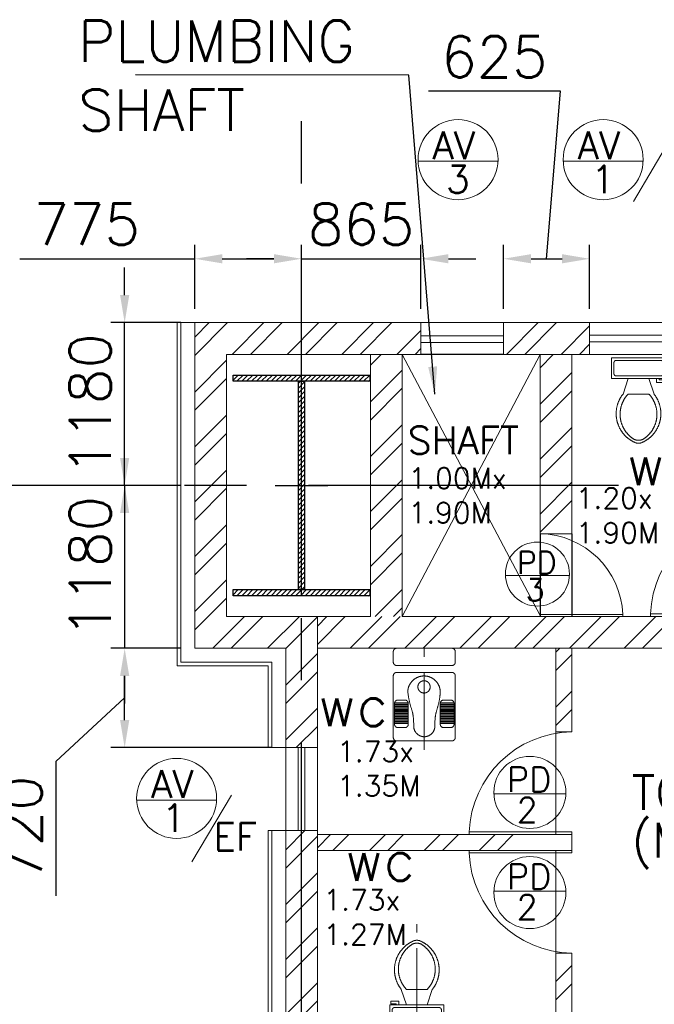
# Model space of a CAD drawing. Header units: inches. Extents: x 0 to 1544102, y 0 to 23144100.
# Tile 130 of 203: x 464531 to 469135, y 150325 to 157460. Entities that reach past the tile are written whole.
import ezdxf
from ezdxf.enums import TextEntityAlignment as Align

# ---------------------------------------------------------------- set-up
doc = ezdxf.new("R2010")
doc.units = ezdxf.units.IN
doc.header["$LTSCALE"] = 1800
doc.header["$MEASUREMENT"] = 0
doc.linetypes.add('1 NORTH ELEVATION$0$NORTH ELEVATION$0$HIDDEN', pattern=[0.375, 0.25, -0.125])
doc.linetypes.add('CENTER', pattern=[2, 1.25, -0.25, 0.25, -0.25])
doc.layers.get('0').update_dxf_attribs({"color": 253})
for name, color, linetype in [('1', 7, 'Continuous'), ('CEN', 2, 'CENTER'), ('COL', 1, 'Continuous'), ('GRID', 251, 'CENTER')]:
    doc.layers.add(name, color=color, linetype=linetype)
for name, color, linetype, lineweight in [('A-DOOR', 31, 'Continuous', 9), ('A-DOOR TAG', 3, 'Continuous', 15), ('CCONTHIN', 15, '1 NORTH ELEVATION$0$NORTH ELEVATION$0$HIDDEN', 13), ('CHAT', 11, 'Continuous', 13), ('CL', 8, 'CENTER', 15), ('CLAD-1', 3, 'Continuous', 15), ('DIM', 4, 'Continuous', 18), ('DOOR', 235, 'Continuous', 13), ('TEXT', 3, 'Continuous', 18), ('WALL', 6, 'Continuous', 18), ('WALL HATCH', 251, 'Continuous', 13), ('WALL1', 6, 'Continuous', 18), ('WIN', 31, 'Continuous', 13)]:
    doc.layers.add(name, color=color, linetype=linetype, lineweight=lineweight)
doc.styles.add('ROAMNS', font='ROMANS.shx')
doc.styles.add('ROMANS', font='romans.shx')
doc.dimstyles.new('DIM INT 1', dxfattribs={"dimtxt": 300, "dimasz": 200, "dimexe": 100, "dimexo": 100, "dimgap": 100, "dimtad": 1, "dimdec": 0, "dimzin": 13, "dimdsep": 46, "dimlunit": 5, "dimtxsty": 'ROAMNS', "dimblk2": 'OBLIQUE', "dimcen": 0.09, "dimclrd": 9, "dimclre": 9, "dimclrt": 4, "dimadec": 0, "dimazin": 0, "dimtfac": 1, "dimtdec": 0, "dimtix": 1, "dimtmove": 2, "dimatfit": 3, "dimfxl": 1, "dimtolj": 1, "dimtzin": 13, "dimarcsym": 0})
doc.dimstyles.new('DIM100 x2', dxfattribs={"dimscale": 0, "dimtxt": 400, "dimasz": 400, "dimexe": 100, "dimexo": 100, "dimgap": 100, "dimtad": 1, "dimdec": 0, "dimzin": 13, "dimdsep": 46, "dimtxsty": 'ROMANS', "dimblk2": 'OBLIQUE', "dimcen": 100, "dimdle": 100, "dimclrd": 9, "dimclre": 9, "dimclrt": 4, "dimadec": 0, "dimazin": 0, "dimtfac": 1.1, "dimtdec": 0, "dimtix": 1, "dimtmove": 2, "dimatfit": 3, "dimfxl": 1, "dimtolj": 1, "dimtzin": 13, "dimarcsym": 0})
pattern_1 = [(45, (0, 0), (-198.8737822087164, 198.8737822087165), []), (45, (132.58252125, 0), (-198.8737822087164, 198.8737822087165), [])]

# ---------------------------------------------------------------- blocks, each defined once
blk = doc.blocks.new('C-ROW COLUMN')
at = {"layer": 'COL'}
h = blk.add_hatch(dxfattribs=at)
h.set_pattern_fill('ANSI31', color=256, scale=200, style=0)
h.set_pattern_definition([(45, (-1315.907302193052, -6.544925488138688), (-17.67766952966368, 17.67766952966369), [])])
h.paths.add_polyline_path([(77950.43936443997, 120865.1489973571), (76960.43936443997, 120865.1489973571), (76960.43936443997, 120820.1489973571), (77950.43936443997, 120820.1489973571)])
h.paths.add_polyline_path([(77477.93936443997, 120820.1489973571), (77432.93936443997, 120820.1489973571), (77432.93936443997, 119310.1489973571), (77477.93936443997, 119310.1489973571)])
h.paths.add_polyline_path([(77950.43936443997, 119310.1489973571), (76960.43936443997, 119310.1489973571), (76960.43936443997, 119265.1489973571), (77950.43936443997, 119265.1489973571)])
at = {"layer": 'CEN'}
for p, q in [((77455.43936443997, 119265.1489973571), (77455.43936443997, 120865.1489973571)), ((77263.87090851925, 120065.1489973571), (77647.00782036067, 120065.1489973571))]:
    blk.add_line(p, q, dxfattribs=at)
at = {"layer": 'COL'}
for points in [[(76960.43936443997, 120865.1489973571), (77950.43936443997, 120865.1489973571), (77950.43936443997, 120820.1489973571), (76960.43936443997, 120820.1489973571)], [(77432.93936443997, 120820.1489973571), (77477.93936443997, 120820.1489973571), (77477.93936443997, 119310.1489973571), (77432.93936443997, 119310.1489973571)], [(76960.43936443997, 119310.1489973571), (77950.43936443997, 119310.1489973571), (77950.43936443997, 119265.1489973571), (76960.43936443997, 119265.1489973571)]]:
    blk.add_lwpolyline(points, close=True, dxfattribs=at)
blk = doc.blocks.new('*D860')
at = {"layer": 'DIM', "color": 9, "lineweight": -2, "transparency": 16777216}
for p, q in [((463893.9588463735, 154084.8886561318), (463791.4588463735, 154084.8886561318)), ((463891.4588463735, 150454.888656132), (463891.4588463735, 153684.8886561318)), ((465200.7935778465, 150054.888656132), (463791.4588463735, 150054.888656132))]:
    blk.add_line(p, q, dxfattribs=at)
at = {"layer": 'DIM', "color": 9, "transparency": 16777216}
for points in [[(463824.7921797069, 153684.8886561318), (463958.1255130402, 153684.8886561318), (463891.4588463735, 154084.8886561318)], [(463824.7921797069, 150454.888656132), (463958.1255130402, 150454.888656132), (463891.4588463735, 150054.888656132)]]:
    blk.add_solid(points, dxfattribs=at)
at = {"layer": 'DIM', "color": 4, "transparency": 16777216, "insert": (463591.4588463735, 152069.888656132), "char_height": 400, "attachment_point": 5, "rotation": 90, "style": 'ROMANS'}
blk.add_mtext('\\A1;4030', dxfattribs=at)
blk = doc.blocks.new('_Oblique')
at = {"color": 0, "linetype": 'ByBlock', "lineweight": -2}
blk.add_line((-0.5, -0.5), (0.5, 0.5), dxfattribs=at)
blk = doc.blocks.new('*D1313')
at = {"layer": 'DIM', "color": 9, "lineweight": -2, "transparency": 16777216}
for p, q in [((465800.7935778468, 155364.8886561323), (465800.7935778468, 155827.900592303)), ((466575.7935778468, 155364.8886561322), (466575.7935778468, 155827.900592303)), ((464532.6629277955, 155727.900592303), (465800.7935778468, 155727.900592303)), ((466000.7935778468, 155727.900592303), (466375.7935778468, 155727.900592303))]:
    blk.add_line(p, q, dxfattribs=at)
at = {"layer": 'DIM', "color": 9, "transparency": 16777216}
for points in [[(466000.7935778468, 155761.2339256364), (466000.7935778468, 155694.5672589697), (465800.7935778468, 155727.900592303)], [(466375.7935778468, 155761.2339256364), (466375.7935778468, 155694.5672589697), (466575.7935778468, 155727.900592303)]]:
    blk.add_solid(points, dxfattribs=at)
at = {"layer": 'DIM', "color": 4, "transparency": 16777216, "insert": (465018.3772135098, 155977.900592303), "char_height": 300, "attachment_point": 5, "style": 'ROAMNS'}
blk.add_mtext('\\A1;775', dxfattribs=at)
blk = doc.blocks.new('*D1314')
at = {"layer": 'DIM', "color": 9, "lineweight": -2, "transparency": 16777216}
for p, q in [((466575.7935778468, 155364.8886561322), (466575.7935778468, 155827.900592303)), ((467440.7935778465, 155364.8886561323), (467440.7935778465, 155827.900592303)), ((466375.7935778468, 155727.900592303), (466175.7935778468, 155727.900592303)), ((466575.7935778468, 155727.900592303), (467440.7935778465, 155727.900592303)), ((467640.7935778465, 155727.900592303), (467840.7935778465, 155727.900592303))]:
    blk.add_line(p, q, dxfattribs=at)
at = {"layer": 'DIM', "color": 9, "transparency": 16777216}
for points in [[(466375.7935778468, 155761.2339256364), (466375.7935778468, 155694.5672589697), (466575.7935778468, 155727.900592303)], [(467640.7935778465, 155761.2339256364), (467640.7935778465, 155694.5672589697), (467440.7935778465, 155727.900592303)]]:
    blk.add_solid(points, dxfattribs=at)
at = {"layer": 'DIM', "color": 4, "transparency": 16777216, "insert": (467008.2935778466, 155977.900592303), "char_height": 300, "attachment_point": 5, "style": 'ROAMNS'}
blk.add_mtext('\\A1;865', dxfattribs=at)
blk = doc.blocks.new('*D1315')
at = {"layer": 'DIM', "color": 9, "lineweight": -2, "transparency": 16777216}
for p, q in [((468453.2935778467, 156942.0878576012), (467496.1507207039, 156942.0878576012)), ((468353.2935778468, 155727.900592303), (468453.2935778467, 156942.0878576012)), ((468040.7935778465, 155364.8886561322), (468040.7935778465, 155827.900592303)), ((468665.793577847, 155364.8886561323), (468665.793577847, 155827.900592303)), ((468240.7935778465, 155727.900592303), (468465.793577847, 155727.900592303))]:
    blk.add_line(p, q, dxfattribs=at)
at = {"layer": 'DIM', "color": 9, "transparency": 16777216}
for points in [[(468240.7935778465, 155761.2339256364), (468240.7935778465, 155694.5672589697), (468040.7935778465, 155727.900592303)], [(468465.793577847, 155761.2339256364), (468465.793577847, 155694.5672589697), (468665.793577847, 155727.900592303)]]:
    blk.add_solid(points, dxfattribs=at)
at = {"layer": 'DIM', "color": 4, "transparency": 16777216, "insert": (467974.7221492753, 157192.0878576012), "char_height": 300, "attachment_point": 5, "style": 'ROAMNS'}
blk.add_mtext('\\A1;625', dxfattribs=at)
blk = doc.blocks.new('SC-01& LIFT')
at = {"layer": 'WALL HATCH'}
h = blk.add_hatch(dxfattribs=at)
h.set_pattern_fill('ANSI32', color=256, scale=750, style=0)
h.set_pattern_definition([(45, (-441713.8347314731, -169222.0470372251), (-198.8737822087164, 198.8737822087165), []), (45, (-441581.2522102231, -169222.0470372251), (-198.8737822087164, 198.8737822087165), [])])
edge = h.paths.add_edge_path()
edge.add_arc((3172.500000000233, -33583100.13524975), 33587860.13529897, 89.9999019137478, 90.00029425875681, ccw=False)
edge.add_line((3230, 4760.000000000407), (3230, 9000.0000000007))
edge.add_line((3230, 9000.0000000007), (3000, 9000.0000000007))
edge.add_line((3000, 9000.0000000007), (3000.000000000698, 4759.999606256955))
blk = doc.blocks.new('*D1329')
at = {"layer": 'DIM', "color": 9, "lineweight": -2, "transparency": 16777216}
for p, q in [((465292.7596264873, 155464.8886561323), (465292.7596264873, 155664.8886561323)), ((465700.7935778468, 155264.8886561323), (465192.7596264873, 155264.8886561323)), ((465292.7596264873, 154084.8886561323), (465292.7596264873, 155264.8886561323)), ((465700.7935778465, 154084.8886561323), (465192.7596264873, 154084.8886561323)), ((465292.7596264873, 153884.8886561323), (465292.7596264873, 153684.8886561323))]:
    blk.add_line(p, q, dxfattribs=at)
at = {"layer": 'DIM', "color": 9, "transparency": 16777216}
for points in [[(465259.426293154, 155464.8886561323), (465326.0929598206, 155464.8886561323), (465292.7596264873, 155264.8886561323)], [(465259.426293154, 153884.8886561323), (465326.0929598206, 153884.8886561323), (465292.7596264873, 154084.8886561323)]]:
    blk.add_solid(points, dxfattribs=at)
at = {"layer": 'DIM', "color": 4, "transparency": 16777216, "insert": (465042.7596264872, 154674.8886561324), "char_height": 300, "attachment_point": 5, "rotation": 90, "style": 'ROAMNS'}
blk.add_mtext('\\A1;1180', dxfattribs=at)
blk = doc.blocks.new('*D1330')
at = {"layer": 'DIM', "color": 9, "lineweight": -2, "transparency": 16777216}
for p, q in [((465292.7596264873, 154284.8886561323), (465292.7596264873, 154484.8886561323)), ((465700.7935778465, 154084.8886561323), (465192.7596264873, 154084.8886561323)), ((465292.7596264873, 154084.8886561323), (465292.7596264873, 152904.8886561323)), ((465700.7935778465, 152904.8886561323), (465192.7596264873, 152904.8886561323)), ((465292.7596264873, 152704.8886561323), (465292.7596264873, 152504.8886561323))]:
    blk.add_line(p, q, dxfattribs=at)
at = {"layer": 'DIM', "color": 9, "transparency": 16777216}
for points in [[(465259.426293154, 154284.8886561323), (465326.0929598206, 154284.8886561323), (465292.7596264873, 154084.8886561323)], [(465259.426293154, 152704.8886561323), (465326.0929598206, 152704.8886561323), (465292.7596264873, 152904.8886561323)]]:
    blk.add_solid(points, dxfattribs=at)
at = {"layer": 'DIM', "color": 4, "transparency": 16777216, "insert": (465042.7596264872, 153494.8886561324), "char_height": 300, "attachment_point": 5, "rotation": 90, "style": 'ROAMNS'}
blk.add_mtext('\\A1;1180', dxfattribs=at)
blk = doc.blocks.new('*D1331')
at = {"layer": 'DIM', "color": 9, "lineweight": -2, "transparency": 16777216}
for p, q in [((465700.7935778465, 152904.8886561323), (465192.7596264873, 152904.8886561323)), ((465292.7596264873, 152384.8886561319), (465292.7596264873, 152704.8886561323)), ((465292.7596264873, 152544.8886561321), (464792.7596264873, 152083.2093134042)), ((466360.7935874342, 152184.8886561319), (465192.7596264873, 152184.8886561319)), ((464792.7596264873, 152083.2093134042), (464792.7596264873, 151111.7807419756))]:
    blk.add_line(p, q, dxfattribs=at)
at = {"layer": 'DIM', "color": 9, "transparency": 16777216}
for points in [[(465259.426293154, 152704.8886561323), (465326.0929598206, 152704.8886561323), (465292.7596264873, 152904.8886561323)], [(465259.426293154, 152384.8886561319), (465326.0929598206, 152384.8886561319), (465292.7596264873, 152184.8886561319)]]:
    blk.add_solid(points, dxfattribs=at)
at = {"layer": 'DIM', "color": 4, "transparency": 16777216, "insert": (464542.7596264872, 151597.49502769), "char_height": 300, "attachment_point": 5, "rotation": 90, "style": 'ROAMNS'}
blk.add_mtext('\\A1;720', dxfattribs=at)
blk = doc.blocks.new('SERVICE BUILDING-ARCH$0$dd1')
at = {"layer": 'DOOR'}
blk.add_lwpolyline([(-1000, 975.0000000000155), (0, 975.0000000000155), (0, 1000.000000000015), (-1000, 1000.000000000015)], close=True, dxfattribs=at)
blk.add_arc((13.43147723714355, 1014.09638690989), 1014.185331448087, 182.2092738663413, 269.2411747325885, dxfattribs=at)
blk = doc.blocks.new('Toilet')
for p, q in [((9.5, -7), (9.5, -3)), ((-10, -9.5), (-8, -9.5)), ((-10, -10.5), (-10, -9.5)), ((-7, -10.5), (-10, -10.5)), ((-8, -9.5), (-8, -9)), ((-7, -9), (-7, -10.5)), ((-4, -9), (-6, -15)), ((4, -9), (6, -15)), ((4, -15), (-4, -15))]:
    blk.add_line(p, q)
blk.add_lwpolyline([(10.5, -9), (10.5, -1), (-10.5, -1), (-10.5, -9)], close=True)
for points in [[(-9.5, -3), (-9.5, -7)], [(8.5, -2), (-8.5, -2)], [(-8.5, -8), (8.5, -8)]]:
    blk.add_lwpolyline(points)
for centre, radius, start, end in [((-8.625, -2.875), 0.8838834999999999, 81.86989999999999, 188.1301), ((8.625, -2.875), 0.8838834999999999, 351.8699, 98.13009999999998), ((-8.625, -7.125), 0.8838834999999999, 171.869898, 278.1301), ((8.625, -7.125), 0.8838834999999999, 261.8699, 8.130099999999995), ((3.519562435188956, -22.58049502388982), 12.16902005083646, 141.4691096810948, 247.9714346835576), ((4.199957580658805, -22.81740929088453), 11.3291791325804, 136.3677254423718, 238.946823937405), ((-3.519499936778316, -22.58047137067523), 12.16903423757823, 292.0284332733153, 38.53070636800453), ((-4.199890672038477, -22.81738596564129), 11.32918622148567, 301.0530065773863, 43.63209216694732), ((2.09660981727e-05, -28.87646475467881), 4, 245.7318247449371, 294.2681740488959), ((2.09415214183e-05, -29.99996806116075), 4, 254.8605283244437, 285.1394707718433)]:
    blk.add_arc(centre, radius, start, end)
blk = doc.blocks.new('A$C05027D60')
at = {"layer": 'CCONTHIN'}
for p, q in [((9.148802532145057, 371.1425766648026), (109.148802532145, 371.1425766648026)), ((9.148802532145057, 368.2933499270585), (109.148802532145, 368.2933499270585)), ((9.148802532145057, 358.7961154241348), (109.148802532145, 358.7961154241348)), ((440.8511974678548, 371.1425766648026), (340.851197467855, 371.1425766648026)), ((440.8511974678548, 368.2933499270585), (340.851197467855, 368.2933499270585)), ((440.8511974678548, 358.7961154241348), (340.851197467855, 358.7961154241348)), ((9.148802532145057, 355.9468886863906), (109.148802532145, 355.9468886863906)), ((9.148802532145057, 346.4496541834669), (109.148802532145, 346.4496541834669)), ((9.148802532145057, 343.6004274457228), (109.148802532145, 343.6004274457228)), ((9.148802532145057, 334.1031929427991), (109.148802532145, 334.1031929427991)), ((9.148802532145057, 331.2539662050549), (109.148802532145, 331.2539662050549)), ((9.148802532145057, 321.7567317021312), (109.148802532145, 321.7567317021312)), ((9.148802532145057, 318.9075049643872), (109.148802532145, 318.9075049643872)), ((9.148802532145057, 309.4102704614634), (109.148802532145, 309.4102704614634)), ((9.148802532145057, 306.5610437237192), (109.148802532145, 306.5610437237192)), ((9.148802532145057, 297.0638092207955), (109.148802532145, 297.0638092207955)), ((9.148802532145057, 294.2145824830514), (109.148802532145, 294.2145824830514)), ((440.8511974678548, 355.9468886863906), (340.851197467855, 355.9468886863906)), ((440.8511974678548, 346.4496541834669), (340.851197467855, 346.4496541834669)), ((440.8511974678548, 343.6004274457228), (340.851197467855, 343.6004274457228)), ((440.8511974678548, 334.1031929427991), (340.851197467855, 334.1031929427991)), ((440.8511974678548, 331.2539662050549), (340.851197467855, 331.2539662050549)), ((440.8511974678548, 321.7567317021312), (340.851197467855, 321.7567317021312)), ((440.8511974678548, 318.9075049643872), (340.851197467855, 318.9075049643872)), ((440.8511974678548, 309.4102704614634), (340.851197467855, 309.4102704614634)), ((440.8511974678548, 306.5610437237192), (340.851197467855, 306.5610437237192)), ((440.8511974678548, 297.0638092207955), (340.851197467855, 297.0638092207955)), ((440.8511974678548, 294.2145824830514), (340.851197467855, 294.2145824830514)), ((9.148802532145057, 284.7173479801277), (109.148802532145, 284.7173479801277)), ((9.148802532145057, 281.8681212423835), (109.148802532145, 281.8681212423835)), ((9.148802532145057, 272.3708867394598), (109.148802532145, 272.3708867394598)), ((9.148802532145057, 269.5216600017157), (109.148802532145, 269.5216600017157)), ((9.148802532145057, 260.024425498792), (109.148802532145, 260.024425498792)), ((9.148802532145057, 257.1751987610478), (109.148802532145, 257.1751987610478)), ((9.148802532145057, 247.6779642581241), (109.148802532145, 247.6779642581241)), ((9.148802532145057, 244.82873752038), (109.148802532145, 244.82873752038)), ((9.148802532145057, 235.3315030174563), (109.148802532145, 235.3315030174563)), ((9.148802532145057, 232.4822762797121), (109.148802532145, 232.4822762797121)), ((9.148802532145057, 222.9850417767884), (109.148802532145, 222.9850417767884)), ((9.148802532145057, 220.1358150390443), (109.148802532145, 220.1358150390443)), ((440.8511974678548, 284.7173479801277), (340.851197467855, 284.7173479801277)), ((440.8511974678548, 281.8681212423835), (340.851197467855, 281.8681212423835)), ((440.8511974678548, 272.3708867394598), (340.851197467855, 272.3708867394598)), ((440.8511974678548, 269.5216600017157), (340.851197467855, 269.5216600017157)), ((440.8511974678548, 260.024425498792), (340.851197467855, 260.024425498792)), ((440.8511974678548, 257.1751987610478), (340.851197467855, 257.1751987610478)), ((440.8511974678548, 247.6779642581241), (340.851197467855, 247.6779642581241)), ((440.8511974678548, 244.82873752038), (340.851197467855, 244.82873752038)), ((440.8511974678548, 235.3315030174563), (340.851197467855, 235.3315030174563)), ((440.8511974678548, 232.4822762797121), (340.851197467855, 232.4822762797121)), ((440.8511974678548, 222.9850417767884), (340.851197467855, 222.9850417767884)), ((440.8511974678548, 220.1358150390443), (340.851197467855, 220.1358150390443))]:
    blk.add_line(p, q, dxfattribs=at)
for points in [[(25, 0), (425, 0, 0.4142135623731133), (450, 25), (449.9999999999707, 471.3714301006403, 0.4142135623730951), (424.9999999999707, 496.3714301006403), (25, 496.3714301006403, 0.4142135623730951), (0, 471.3714301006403), (0, 25, 0.4142135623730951)], [(34.14880253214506, 400), (84.14880253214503, 400, -0.4142135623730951), (109.148802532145, 375), (109.148802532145, 225, -0.4142135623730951), (84.14880253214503, 200), (34.14880253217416, 200, -0.4142135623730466), (9.148802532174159, 225), (9.148802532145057, 375, -0.4142135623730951)], [(415.8511974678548, 400), (365.851197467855, 400, 0.4142135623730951), (340.851197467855, 375), (340.851197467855, 225, 0.4142135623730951), (365.851197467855, 200), (415.8511974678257, 200, 0.4142135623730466), (440.8511974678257, 225), (440.8511974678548, 375, 0.4142135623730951)]]:
    blk.add_lwpolyline(points, format="xyb", close=True, dxfattribs=at)
blk.add_circle((223.106156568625, 104.7449243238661), 44.59617021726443, dxfattribs=at)
for centre, radius, start, end in [((224.9999999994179, 389.2779650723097), 76.67368955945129, 0, 180), ((223.106156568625, 143.5114367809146), 117.9781463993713, 180, 11.98947026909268)]:
    blk.add_arc(centre, radius, start, end, dxfattribs=at)
blk.add_spline([(105.1280101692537, 143.5114367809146), (122.0595987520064, 230.9341485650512), (141.623062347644, 300.8425457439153), (148.3263104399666, 389.2779650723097)], degree=3, dxfattribs=at)
blk.add_open_spline([(338.5107033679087, 168.0192642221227), (336.1244654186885, 189.2229972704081), (329.7229214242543, 234.270609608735), (302.6342190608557, 305.2274828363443), (302.0144812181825, 359.4572221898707), (301.6736895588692, 389.2779650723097)], degree=3, knots=[24.56077202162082, 24.56077202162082, 24.56077202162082, 24.56077202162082, 88.4052752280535, 160.9994423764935, 249.688545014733, 249.688545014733, 249.688545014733, 249.688545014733], dxfattribs=at)
blk = doc.blocks.new('*U1384')
for p, q in [((9.5, -7), (9.5, -3)), ((-10, -9.5), (-8, -9.5)), ((-10, -10.5), (-10, -9.5)), ((-7, -10.5), (-10, -10.5)), ((-8, -9.5), (-8, -9)), ((-7, -9), (-7, -10.5)), ((-4, -9), (-6, -15)), ((4, -9), (6, -15)), ((4, -15), (-4, -15))]:
    blk.add_line(p, q)
blk.add_lwpolyline([(10.5, -9), (10.5, -1), (-10.5, -1), (-10.5, -9)], close=True)
for points in [[(-9.5, -3), (-9.5, -7)], [(8.5, -2), (-8.5, -2)], [(-8.5, -8), (8.5, -8)]]:
    blk.add_lwpolyline(points)
for centre, radius, start, end in [((-8.625, -2.875), 0.8838834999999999, 81.86989999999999, 188.1301), ((8.625, -2.875), 0.8838834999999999, 351.8699, 98.13009999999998), ((-8.625, -7.125), 0.8838834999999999, 171.869898, 278.1301), ((8.625, -7.125), 0.8838834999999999, 261.8699, 8.130099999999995), ((3.519562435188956, -22.58049502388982), 12.16902005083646, 141.4691096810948, 247.9714346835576), ((4.199957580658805, -22.81740929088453), 11.3291791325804, 136.3677254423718, 238.946823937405), ((-3.519499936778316, -22.58047137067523), 12.16903423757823, 292.0284332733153, 38.53070636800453), ((-4.199890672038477, -22.81738596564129), 11.32918622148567, 301.0530065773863, 43.63209216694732), ((2.09660981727e-05, -28.87646475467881), 4, 245.7318247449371, 294.2681740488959), ((2.09415214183e-05, -29.99996806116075), 4, 254.8605283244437, 285.1394707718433)]:
    blk.add_arc(centre, radius, start, end)
blk = doc.blocks.new('TOILET option3')
at = {"layer": 'WALL HATCH'}
h = blk.add_hatch(dxfattribs=at)
h.set_pattern_fill('ANSI32', color=256, scale=750, style=0)
h.set_pattern_definition([(45, (-441713.8347314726, -182137.0470372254), (-198.8737822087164, 198.8737822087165), []), (45, (-441581.2522102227, -182137.0470372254), (-198.8737822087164, 198.8737822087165), [])])
h.paths.add_polyline_path([(730.0000000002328, 950.0000000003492), (500.0000000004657, 950.0000000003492), (500.0000000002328, 3.492459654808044e-10), (730.0000000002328, 3.492459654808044e-10)])
h.paths.add_polyline_path([(500.0000000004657, -949.9999999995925), (730.0000000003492, -949.9999999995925), (730.0000000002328, 3.492459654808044e-10), (500.0000000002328, 3.492459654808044e-10)])
h = blk.add_hatch(dxfattribs=at)
h.set_pattern_fill('ANSI32', color=256, scale=750, style=0)
h.set_pattern_definition([(45, (-441658.8347314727, -182137.0470372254), (-198.8737822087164, 198.8737822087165), []), (45, (-441526.2522102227, -182137.0470372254), (-198.8737822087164, 198.8737822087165), [])])
h.paths.add_polyline_path([(1960.000000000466, 950.0000000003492), (1730.000000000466, 950.0000000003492), (1730.000000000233, 3.492459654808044e-10), (1960.000000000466, 3.492459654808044e-10)])
h.paths.add_polyline_path([(1730.000000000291, -349.9999999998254), (1960.000000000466, -349.9999999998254), (1960.000000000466, 3.492459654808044e-10), (1730.000000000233, 3.492459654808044e-10)])
h = blk.add_hatch(dxfattribs=at)
h.set_pattern_fill('ANSI32', color=256, scale=750, style=0)
h.set_pattern_definition([(45, (-441713.8347314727, -181787.0470372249), (-198.8737822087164, 198.8737822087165), []), (45, (-441581.2522102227, -181787.0470372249), (-198.8737822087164, 198.8737822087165), [])])
h.paths.add_polyline_path([(115.0000000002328, -949.9999999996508), (115.0000000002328, -1179.999999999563), (6160.000000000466, -1179.999999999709), (6160.000000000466, -949.9999999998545)])
h = blk.add_hatch(dxfattribs=at)
h.set_pattern_fill('ANSI32', color=256, scale=750, style=0)
h.set_pattern_definition([(45, (-681230.979819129, -184574.4962365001), (-198.8737822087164, 198.8737822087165), []), (45, (-681098.3972978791, -184574.4962365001), (-198.8737822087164, 198.8737822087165), [])])
h.paths.add_polyline_path([(1845.000000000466, -1786.347421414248), (1960.000000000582, -1786.347421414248), (1960.000000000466, -1179.999999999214), (1845.000000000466, -1179.999999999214)])
h.paths.add_polyline_path([(1845.000000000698, -3914.999999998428), (1960.000000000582, -3914.999999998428), (1960.000000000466, -3403.152578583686), (1845.000000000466, -3403.152578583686)])
h = blk.add_hatch(dxfattribs=at)
h.set_pattern_fill('ANSI32', color=256, scale=750, style=0)
h.set_pattern_definition([(45, (-441713.8347314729, -181802.0470372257), (-198.8737822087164, 198.8737822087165), []), (45, (-441581.2522102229, -181802.0470372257), (-198.8737822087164, 198.8737822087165), [])])
h.paths.add_polyline_path([(1675.000000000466, -2529.999999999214), (1046.347421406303, -2529.999999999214), (115.0000000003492, -2529.999999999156), (115.0000000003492, -2644.999999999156), (1675.000000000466, -2644.999999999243)])
for p, q in [((1730.000000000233, -349.9999999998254), (1730.000000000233, -949.9999999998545)), ((1960.000000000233, -349.9999999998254), (1960.000000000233, -949.9999999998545))]:
    blk.add_line(p, q)
at = {"layer": 'A-DOOR TAG', "color": 1}
for p, q in [((1943.379621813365, -652.1076760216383), (1479.346211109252, -652.1076760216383)), ((1917.155147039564, -2235.58142754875), (1395.117559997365, -2235.58142754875)), ((1917.155147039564, -2939.418572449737), (1395.117559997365, -2939.418572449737))]:
    blk.add_line(p, q, dxfattribs=at)
for centre, radius in [((1711.362916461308, -642.3502311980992), 232.2217890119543), ((1656.136353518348, -2224.604302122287), 261.2495126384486), ((1656.136353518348, -2950.395697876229), 261.2495126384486)]:
    blk.add_circle(centre, radius, dxfattribs=at)
at = {"layer": 'CCONTHIN'}
blk.add_lwpolyline([(1090.500000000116, -1179.999999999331), (690.4999999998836, -1179.99999999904, 0.4142135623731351), (665.4999999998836, -1204.99999999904), (665.4999999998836, -1279.99999999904, 0.4142135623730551), (690.4999999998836, -1304.99999999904), (1090.500000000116, -1304.999999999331, 0.4142135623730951), (1115.499999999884, -1279.999999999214), (1115.499999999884, -1204.999999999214, 0.414213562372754)], format="xyb", close=True, dxfattribs=at)
at = {"layer": 'CL', "ltscale": 0.25}
for p, q in [((890.5, -1916.13154424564), (890.5, -1179.999999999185)), ((836.262243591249, -3914.999999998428), (836.262243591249, -3178.868455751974))]:
    blk.add_line(p, q, dxfattribs=at)
at = {"layer": 'DIM'}
for p, q in [((1845.000000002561, -2529.999999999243), (1845.000000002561, -1786.347421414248)), ((1845.000000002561, -2644.999999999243), (1845.000000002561, -3388.652578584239))]:
    blk.add_line(p, q, dxfattribs=at)
at = {"layer": 'WALL'}
for p, q in [((500.0000000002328, 950.0000000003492), (500.0000000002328, -949.9999999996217)), ((730.0000000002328, 950.0000000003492), (730.0000000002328, -949.9999999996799)), ((1730.000000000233, 950.0000000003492), (1730.000000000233, -349.9999999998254)), ((1960.000000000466, 950.0000000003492), (1960.000000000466, -949.9999999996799)), ((1960.000000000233, -349.9999999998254), (1729.999999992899, -349.9999999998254)), ((115.0000000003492, -949.9999999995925), (500.0000000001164, -949.9999999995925)), ((730.0000000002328, -949.9999999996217), (1730.000000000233, -949.9999999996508)), ((1960.000000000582, -949.9999999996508), (6390.000000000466, -949.999999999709)), ((115.0000000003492, -1179.999999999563), (6160.000000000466, -1179.999999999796)), ((1845.000000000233, -1179.999999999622), (1845.000000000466, -1786.347421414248)), ((1960.000000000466, -1179.999999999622), (1960.000000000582, -1786.347421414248)), ((1960.000000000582, -1786.347421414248), (1845.000000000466, -1786.347421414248)), ((115.0000000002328, -2529.999999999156), (1675.000000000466, -2529.999999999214)), ((1844.999999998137, -2529.999999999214), (1960.000000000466, -2529.999999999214)), ((1959.99999999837, -2529.999999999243), (1959.99999999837, -2644.999999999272)), ((115.0000000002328, -2644.999999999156), (1790.000000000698, -2644.999999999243)), ((1844.999999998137, -2644.999999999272), (1960.000000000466, -2644.999999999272)), ((1845.000000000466, -3388.652578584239), (1845.000000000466, -3914.999999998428)), ((1960.000000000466, -3388.652578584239), (1845.000000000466, -3388.652578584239)), ((1960.000000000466, -3388.652578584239), (1960.000000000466, -3914.999999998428)), ((1845.000000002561, -3429.999999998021), (1845.000000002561, -3914.999999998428)), ((1960.000000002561, -3429.999999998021), (1960.000000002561, -3914.999999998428))]:
    blk.add_line(p, q, dxfattribs=at)
at = {"layer": 'WIN'}
for p, q in [((2090.000000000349, 1089.99974896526), (2690.000000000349, 1089.99974896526)), ((2090.000000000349, 1039.99974896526), (2690.000000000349, 1039.99974896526))]:
    blk.add_line(p, q, dxfattribs=at)
blk.add_lwpolyline([(2090.000000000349, 1180.000000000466), (2690.000000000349, 1180.000000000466), (2690.000000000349, 950.0000000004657), (2090.000000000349, 950.0000000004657)], close=True, dxfattribs=at)
at = {"layer": 'CCONTHIN', "xscale": -18.75, "yscale": 18.75, "zscale": 18.75}
blk.add_blockref('*U1384', (2444.420680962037, 943.7500000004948), dxfattribs=at)
at = {"layer": 'CCONTHIN', "xscale": -1, "rotation": 180}
blk.add_blockref('A$C05027D60', (665.4999999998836, -1354.99999999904), dxfattribs=at)
at = {"layer": 'CCONTHIN', "xscale": -18.75, "yscale": 18.75, "zscale": 18.75, "rotation": 180}
blk.add_blockref('Toilet', (836.262243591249, -3933.749999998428), dxfattribs=at)
at = {"layer": 'CHAT', "rotation": 180}
for p, xscale, yscale, zscale in [((3274.99999998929, -206.3474214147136), -0.7436525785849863, 0.7436525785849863, 0.7436525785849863), ((1730.000000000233, -349.9999999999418), 0.5999999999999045, 0.5999999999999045, 0.5999999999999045), ((1959.999999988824, -1786.347421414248), -0.7436525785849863, 0.7436525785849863, 0.7436525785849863)]:
    blk.add_blockref('SERVICE BUILDING-ARCH$0$dd1', p, dxfattribs=dict(at, xscale=xscale, yscale=yscale, zscale=zscale))
at = {"layer": 'CHAT', "xscale": 0.7436525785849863, "yscale": 0.7436525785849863, "zscale": 0.7436525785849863}
blk.add_blockref('SERVICE BUILDING-ARCH$0$dd1', (1959.999999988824, -3388.652578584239), dxfattribs=at)
at = {"layer": 'A-DOOR TAG', "linetype": 'Continuous', "style": 'ROMANS'}
for s, height, p in [('PD', 160, (1562.710042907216, -559.3145273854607)), ('3', 160, (1625.318968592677, -756.0828624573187)), ('PD', 180, (1488.901870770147, -2131.189135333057)), ('2', 180, (1559.336912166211, -2352.553512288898)), ('PD', 180, (1488.901870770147, -2835.026280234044)), ('2', 180, (1559.336912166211, -3056.390657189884))]:
    blk.add_text(s, height=height, dxfattribs=at).set_placement(p, align=Align.MIDDLE_LEFT)
at = {"layer": 'TEXT', "style": 'ROAMNS'}
for s, height, p in [('SHAFT', 200, (770.665268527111, 226.4529627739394)), ('wc', 300, (2354.165268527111, 2.952962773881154)), ('wc', 300, (115.6652685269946, -1743.999999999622)), ('wc', 300, (311.1652685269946, -2864.999999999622))]:
    blk.add_text(s, height=height, dxfattribs=at).set_placement(p)
at = {"layer": 'TEXT', "char_height": 150, "width": 1141.076122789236, "attachment_point": 1, "style": 'ROAMNS'}
for s, insert in [('1.00Mx 1.90M', (776.165268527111, 127.9529627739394)), ('1.20x 1.90M', (1989.665268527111, -17.54703722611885)), ('1.73x 1.35M', (258.0000000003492, -1851.999999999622)), ('1.73x 1.27M', (159.1652685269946, -2928.999999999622))]:
    blk.add_mtext(s, dxfattribs=dict(at, insert=insert))
at = {"layer": 'TEXT', "insert": (2394.416958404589, -2101.952125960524), "char_height": 250, "width": 1714.499999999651, "attachment_point": 1, "line_spacing_factor": 0.825, "style": 'ROAMNS'}
blk.add_mtext('TOILET (MALE)', dxfattribs=at)

msp = doc.modelspace()

# ---------------------------------------------------------------- hatches: boundary and pattern name
at = {"layer": 'WALL HATCH'}
h = msp.add_hatch(dxfattribs=at)
h.set_pattern_fill('ANSI32', color=256, scale=750, style=0)
h.set_pattern_definition(pattern_1)
h.paths.add_polyline_path([(466460.7935874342, 152184.8886561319), (466690.7935778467, 152184.8886561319), (466690.7935778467, 151584.8886561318), (466460.7935874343, 151584.8886561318), (466460.7935874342, 151084.8886561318), (466690.7935874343, 151084.8886561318), (466690.7935874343, 153134.888656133), (466030.7935778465, 153134.8886561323), (466030.7935778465, 155034.8886561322), (467440.7935778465, 155034.8886561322), (467440.7935778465, 155264.8886561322), (465800.7935778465, 155264.8886561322), (465800.7935778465, 152904.8886561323), (466460.7935874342, 152904.8886561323)])
h = msp.add_hatch(dxfattribs=at)
h.set_pattern_fill('ANSI32', color=256, scale=750, style=0)
h.set_pattern_definition(pattern_1)
h.paths.add_polyline_path([(468665.793577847, 155264.8886561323), (468040.7935778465, 155264.8886561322), (468040.7935778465, 155034.8886561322), (468665.793577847, 155034.8886561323)])
h = msp.add_hatch(dxfattribs=at)
h.set_pattern_fill('ANSI32', color=256, scale=750, style=0)
h.set_pattern_definition(pattern_1)
h.paths.add_polyline_path([(466460.7935874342, 149939.8886561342), (466690.7935874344, 149939.8886561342), (466690.7935874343, 151084.8886561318), (466460.7935874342, 151084.8886561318)])
h.paths.add_polyline_path([(466690.7935874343, 148739.8886561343), (466460.7935874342, 148739.8886561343), (466460.7935874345, 142134.8886561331), (466690.7935874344, 142134.8886561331)])

# ---------------------------------------------------------------- linework, layer by layer
msp.add_line((468040.7935778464, 155034.8886561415), (467440.7935778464, 155034.8886561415))
at = {"layer": 'A-DOOR TAG', "color": 1}
for p, q in [((469270.1156461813, 156625.7579569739), (468982.7552116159, 156143.176940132)), ((468001.193358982, 156434.0402791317), (467421.1515956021, 156434.0402791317)), ((469053.8604235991, 156434.0402791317), (468473.8186602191, 156434.0402791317)), ((465959.529071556, 151804.583144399), (465379.4873081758, 151804.583144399)), ((466067.8987978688, 151839.9143487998), (465780.5383633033, 151357.3333319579))]:
    msp.add_line(p, q, dxfattribs=at)
for centre in [(467711.1724772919, 156446.2370851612), (468763.839541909, 156446.2370851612), (465669.5081898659, 151816.7799504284)]:
    msp.add_circle(centre, 290.2772362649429, dxfattribs=at)
at = {"layer": 'CL'}
for p, q in [((467305.7935778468, 155034.8886561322), (468305.7935778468, 153142.388656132)), ((468305.7935778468, 155034.8886561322), (467305.7935778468, 153134.8886561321))]:
    msp.add_line(p, q, dxfattribs=at)
at = {"layer": 'CLAD-1'}
for p, q in [((466460.7935874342, 152184.8886561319), (466332.7935867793, 152184.8886562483)), ((466460.7935874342, 151584.8886561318), (466332.7935862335, 151584.8886562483))]:
    msp.add_line(p, q, dxfattribs=at)
at = {"layer": 'CLAD-1', "flags": 128}
for points in [[(466360.7935867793, 152184.8886562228), (466360.7935873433, 152804.8886561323), (465700.7935778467, 152804.8886561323), (465700.7935778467, 155264.8886561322)], [(465672.7935778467, 139084.8897042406), (465672.7935778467, 142492.8886561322), (466332.7935779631, 142492.8886561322), (466332.7935862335, 151584.8886562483)], [(465700.7935778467, 139084.8897042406), (465700.7935778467, 142464.8886561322), (466360.7935779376, 142464.8886561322), (466360.7935862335, 151584.8886562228)]]:
    msp.add_lwpolyline(points, dxfattribs=at)
at = {"layer": 'DIM', "flags": 128}
msp.add_lwpolyline([(466332.7935867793, 152184.8886562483), (466332.7935873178, 152776.8886561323), (465672.7935778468, 152776.8886561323), (465672.7935778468, 155264.8886561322), (465800.7935778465, 155264.8886561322)], dxfattribs=at)
at = {"layer": 'GRID'}
for p, q in [((466575.7935778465, 103174.1265470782), (466575.7935778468, 157084.8886561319)), ((594875.7935778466, 154084.8886561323), (459775.7935778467, 154084.8886561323))]:
    msp.add_line(p, q, dxfattribs=at)
at = {"layer": 'WALL'}
for p, q in [((467440.7935778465, 155264.8886561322), (467440.7935778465, 155034.8886561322)), ((467440.7935778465, 155264.8886561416), (467440.7935778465, 155149.8886561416)), ((467440.7935778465, 155034.8886561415), (467440.7935778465, 155264.8886561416)), ((468040.7935778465, 155264.8886561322), (468040.7935778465, 155034.8886561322)), ((468040.7935778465, 155264.8886561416), (468040.7935778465, 155149.8886561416)), ((468040.7935778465, 155034.8886561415), (468040.7935778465, 155264.8886561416)), ((466690.7935874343, 153134.8886561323), (466030.7935778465, 153134.8886561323)), ((466690.7935874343, 153134.8886561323), (466690.7935874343, 142364.8886561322)), ((466460.7935778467, 151584.8886561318), (466690.7935778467, 151584.8886561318)), ((466460.7935778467, 151584.8886561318), (466690.7935778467, 151584.8886561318))]:
    msp.add_line(p, q, dxfattribs=at)
msp.add_lwpolyline([(465800.7935778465, 152904.8886561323), (466460.7935874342, 152904.8886561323), (466460.7935874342, 142364.8886561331)], dxfattribs=at)
at = {"layer": 'WALL1'}
for p, q in [((492975.7935778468, 155264.8886561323), (465800.7935778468, 155264.8886561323)), ((467290.7935778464, 155264.8886561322), (465800.7935778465, 155264.8886561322)), ((465800.7935778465, 152904.8886561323), (465800.7935778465, 155264.8886561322)), ((492975.7935778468, 155034.8886561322), (466030.7935778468, 155034.8886561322)), ((467290.7935778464, 155034.8886561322), (466030.7935778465, 155034.8886561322)), ((466030.7935778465, 153134.8886561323), (466030.7935778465, 155034.8886561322))]:
    msp.add_line(p, q, dxfattribs=at)
at = {"layer": 'WIN'}
for p, q in [((467440.7935778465, 155168.6301658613), (468040.7935778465, 155168.6301658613)), ((467440.7935778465, 155120.2490675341), (468040.7935778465, 155120.2490675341)), ((466550.7938288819, 151584.8886561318), (466550.7938288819, 152184.8886561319)), ((466600.7938288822, 151584.8886561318), (466600.7938288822, 152184.8886561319))]:
    msp.add_line(p, q, dxfattribs=at)
for points in [[(468040.7935778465, 155264.8886561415), (468040.7935778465, 155034.8886561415), (467440.7935778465, 155034.8886561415), (467440.7935778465, 155264.8886561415)], [(466460.7935778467, 152184.8886561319), (466690.7935778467, 152184.8886561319), (466690.7935778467, 151584.8886561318), (466460.7935778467, 151584.8886561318)]]:
    msp.add_lwpolyline(points, close=True, dxfattribs=at)

# ---------------------------------------------------------------- block references
msp.add_blockref('C-ROW COLUMN', (389120.3542134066, 34019.73965877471))
at = {"layer": '1'}
msp.add_blockref('TOILET option3', (466575.7935778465, 154084.8886561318), dxfattribs=at)
at = {"layer": 'A-DOOR'}
msp.add_blockref('SC-01& LIFT', (466575.7935778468, 141084.8886561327), dxfattribs=at)

# ---------------------------------------------------------------- texts
at = {"layer": 'A-DOOR TAG', "linetype": 'Continuous', "style": 'ROMANS'}
for s, p in [('AV', (467525.3563853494, 156550.031714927)), ('AV', (468578.0234499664, 156550.031714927)), ('3', (467623.6175424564, 156304.0712960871)), ('1', (468676.2846070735, 156304.0712960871)), ('AV', (465483.6920979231, 151920.5745801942)), ('1', (465561.9532550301, 151674.6141613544)), ('EF', (465936.6295819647, 151539.6089684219))]:
    msp.add_text(s, height=200, dxfattribs=at).set_placement(p, align=Align.MIDDLE_LEFT)
at = {"layer": 'TEXT', "insert": (464955.5917972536, 157455.176764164), "char_height": 300, "width": 2582.5, "attachment_point": 1, "style": 'ROAMNS'}
msp.add_mtext('PLUMBING SHAFT', dxfattribs=at)

# ---------------------------------------------------------------- dimensions: what is measured, and where the dimension line sits
at = {"layer": 'DIM'}
for base, p1, p2, picture, middle in [((468665.793577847, 155727.900592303), (468040.7935778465, 155264.8886561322), (468665.793577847, 155264.8886561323), '*D1315', (468353.2935778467, 156942.0878576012)), ((466575.7935778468, 155727.900592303), (465800.7935778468, 155264.8886561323), (466575.7935778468, 155264.8886561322), '*D1313', (465018.3772135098, 155727.900592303))]:
    dim = msp.add_linear_dim(base=base, p1=p1, p2=p2, dimstyle='DIM INT 1', override={"dimtmove": 1}, dxfattribs=at)
    dim.commit()
    dim.dimension.update_dxf_attribs({"geometry": picture, "text_midpoint": middle, "dimtype": 160})
dim = msp.add_linear_dim(base=(467440.7935778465, 155727.900592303), p1=(466575.7935778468, 155264.8886561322), p2=(467440.7935778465, 155264.8886561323), dimstyle='DIM INT 1', override={"dimtmove": 0}, dxfattribs=at)
dim.commit()
dim.dimension.update_dxf_attribs({"geometry": '*D1314', "text_midpoint": (467008.2935778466, 155977.900592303)})
for base, p1, p2, dimstyle, override, picture, middle in [((465292.7596264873, 155264.8886561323), (465800.7935778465, 154084.8886561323), (465800.7935778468, 155264.8886561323), 'DIM INT 1', {"dimtmove": 0}, '*D1329', (465042.7596264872, 154674.8886561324)), ((465292.7596264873, 152904.8886561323), (465800.7935778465, 154084.8886561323), (465800.7935778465, 152904.8886561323), 'DIM INT 1', {"dimtmove": 0}, '*D1330', (465042.7596264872, 153494.8886561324)), ((463891.4588463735, 154084.8886561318), (465300.7935778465, 150054.888656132), (463993.9588463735, 154084.8886561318), 'DIM100 x2', {"dimscale": 1}, '*D860', (463591.4588463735, 152069.888656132))]:
    dim = msp.add_linear_dim(base=base, p1=p1, p2=p2, angle=90, dimstyle=dimstyle, override=override, dxfattribs=at)
    dim.commit()
    dim.dimension.update_dxf_attribs({"geometry": picture, "text_midpoint": middle})
dim = msp.add_linear_dim(base=(465292.7596264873, 152904.8886561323), p1=(466460.7935874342, 152184.8886561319), p2=(465800.7935778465, 152904.8886561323), angle=90, dimstyle='DIM INT 1', override={"dimtmove": 1}, dxfattribs=at)
dim.commit()
dim.dimension.update_dxf_attribs({"geometry": '*D1331', "text_midpoint": (464792.7596264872, 151983.2093134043), "dimtype": 160})

# ---------------------------------------------------------------- leaders
msp.add_leader([(467543.2020426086, 154746.615372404), (467354.4248443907, 157058.676764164), (465371.5917972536, 157060.8612575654)], dimstyle='DIM INT 1', override={"dimtmove": 1}, dxfattribs=at)

doc.saveas('drawing.dxf')
